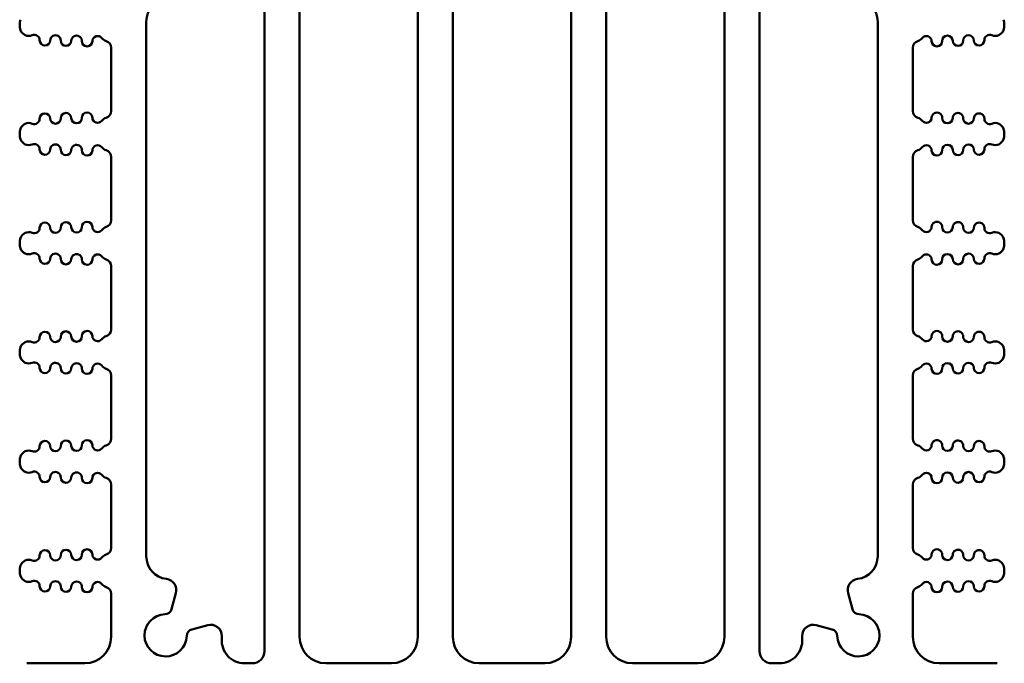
# Model space of a CAD drawing. Header units: inches. Extents: x 1.3 to 23.8, y 0.4 to 18.6.
# Tile 13 of 16: x 9.2 to 12, y 15.6 to 17.5. Entities that reach past the tile are written whole.
import ezdxf

# ---------------------------------------------------------------- set-up
doc = ezdxf.new("R2010")
doc.units = ezdxf.units.IN
doc.header["$LTSCALE"] = 0.8
doc.header["$MEASUREMENT"] = 0
doc.layers.add('Visible (ANSI)', color=7, linetype='Continuous', lineweight=50)

msp = doc.modelspace()

# ---------------------------------------------------------------- linework, layer by layer
at = {"layer": 'Visible (ANSI)'}
for p, q in [((9.8534, 18.2448), (9.8534, 15.6548)), ((9.9534, 15.6948), (9.9534, 18.2448)), ((10.2894, 18.2448), (10.2894, 15.6948)), ((10.3894, 15.6948), (10.3894, 18.2448)), ((10.7254, 18.2448), (10.7254, 15.6948)), ((11.2614, 15.6548), (11.2614, 18.2448)), ((10.8254, 15.6948), (10.8254, 18.0725)), ((11.1614, 18.0696), (11.1614, 15.6948)), ((9.5174, 15.9242), (9.5174, 17.4446)), ((11.5974, 17.4446), (11.5974, 15.9242)), ((9.1574, 17.4348), (9.1574, 17.4365)), ((11.9574, 17.4348), (11.9574, 17.4365)), ((9.4174, 17.3703), (9.4174, 17.1904)), ((11.6974, 17.1904), (11.6974, 17.3703)), ((9.1574, 17.1243), (9.1574, 17.1259)), ((11.9574, 17.1243), (11.9574, 17.1259)), ((9.4174, 17.0598), (9.4174, 16.8799)), ((11.6974, 16.8799), (11.6974, 17.0598)), ((9.1574, 16.8137), (9.1574, 16.8154)), ((11.9574, 16.8137), (11.9574, 16.8154)), ((9.4174, 16.7492), (9.4174, 16.5693)), ((11.6974, 16.5693), (11.6974, 16.7492)), ((9.1574, 16.5032), (9.1574, 16.5048)), ((11.9574, 16.5032), (11.9574, 16.5048)), ((9.4174, 16.4386), (9.4174, 16.2588)), ((11.6974, 16.2588), (11.6974, 16.4386)), ((9.1574, 16.1926), (9.1574, 16.1942)), ((11.9574, 16.1926), (11.9574, 16.1942)), ((9.4174, 16.1281), (9.4174, 15.9482)), ((11.6974, 15.9482), (11.6974, 16.1281)), ((9.1574, 15.8821), (9.1574, 15.8837)), ((11.9574, 15.8821), (11.9574, 15.8837)), ((9.4174, 15.8175), (9.4174, 15.6948)), ((9.5894, 15.7742), (9.6016, 15.8196)), ((11.5132, 15.8196), (11.5254, 15.7742)), ((11.6974, 15.6948), (11.6974, 15.8175)), ((9.6921, 15.7284), (9.6472, 15.7164)), ((11.4676, 15.7164), (11.4227, 15.7284)), ((9.3424, 15.6198), (9.1774, 15.6198)), ((9.8184, 15.6198), (9.7969, 15.6198)), ((10.2144, 15.6198), (10.0284, 15.6198)), ((10.6504, 15.6198), (10.4644, 15.6198)), ((11.0864, 15.6198), (10.9004, 15.6198)), ((11.3179, 15.6198), (11.2964, 15.6198)), ((11.9374, 15.6198), (11.7724, 15.6198))]:
    msp.add_line(p, q, dxfattribs=at)
for centre, radius, start, end in [((9.5824, 17.4446), 0.065, 92.5473, 180), ((11.5324, 17.4446), 0.065, 0, 87.4527), ((9.1999, 17.4365), 0.0425, 160.9481, 180), ((11.9149, 17.4365), 0.0425, 0, 19.0519), ((9.1999, 17.4348), 0.0425, 180, 199.0519), ((9.1834, 17.4291), 0.025, 199.0519, 293.1479), ((11.9314, 17.4291), 0.025, 246.8521, 340.9481), ((11.9149, 17.4348), 0.0425, 340.9481, 0), ((9.1991, 17.3924), 0.015, 358.8983, 113.1479), ((9.2291, 17.3918), 0.015, 178.8983, 358.8983), ((9.2591, 17.3912), 0.015, 358.8983, 178.8983), ((9.2891, 17.3906), 0.015, 178.8983, 358.8983), ((9.3191, 17.39), 0.015, 358.8983, 178.8983), ((9.3491, 17.3895), 0.015, 178.8983, 358.8983), ((9.3791, 17.3889), 0.015, 37.5805, 178.8983), ((9.4108, 17.4133), 0.025, 217.5805, 252.7432), ((9.3974, 17.3703), 0.02, 0, 72.7432), ((11.7174, 17.3703), 0.02, 107.2568, 180), ((11.7041, 17.4133), 0.025, 287.2568, 322.4195), ((11.7358, 17.3889), 0.015, 1.1017, 142.4195), ((11.7657, 17.3895), 0.015, 181.1017, 1.1017), ((11.7957, 17.39), 0.015, 1.1017, 181.1017), ((11.8257, 17.3906), 0.015, 181.1017, 1.1017), ((11.8557, 17.3912), 0.015, 1.1017, 181.1017), ((11.8857, 17.3918), 0.015, 181.1017, 1.1017), ((11.9157, 17.3924), 0.015, 66.8521, 181.1017), ((9.1991, 17.1684), 0.015, 246.8521, 1.1017), ((9.2291, 17.169), 0.015, 1.1017, 181.1017), ((9.2591, 17.1696), 0.015, 181.1017, 1.1017), ((9.2891, 17.1701), 0.015, 1.1017, 181.1017), ((9.3191, 17.1707), 0.015, 181.1017, 1.1017), ((9.3491, 17.1713), 0.015, 1.1017, 181.1017), ((9.3791, 17.1719), 0.015, 181.1017, 322.4195), ((9.4108, 17.1475), 0.025, 107.2568, 142.4195), ((9.3974, 17.1904), 0.02, 287.2568, 0), ((11.7174, 17.1904), 0.02, 180, 252.7432), ((11.7041, 17.1475), 0.025, 37.5805, 72.7432), ((11.7358, 17.1719), 0.015, 217.5805, 358.8983), ((11.7657, 17.1713), 0.015, 358.8983, 178.8983), ((11.7957, 17.1707), 0.015, 178.8983, 358.8983), ((11.8257, 17.1701), 0.015, 358.8983, 178.8983), ((11.8557, 17.1696), 0.015, 178.8983, 358.8983), ((11.8857, 17.169), 0.015, 358.8983, 178.8983), ((11.9157, 17.1684), 0.015, 178.8983, 293.1479), ((9.1999, 17.1259), 0.0425, 160.9481, 180), ((9.1834, 17.1316), 0.025, 66.8521, 160.9481), ((11.9314, 17.1316), 0.025, 19.0519, 113.1479), ((11.9149, 17.1259), 0.0425, 0, 19.0519), ((9.1999, 17.1243), 0.0425, 180, 199.0519), ((9.1834, 17.1186), 0.025, 199.0519, 293.1479), ((11.9314, 17.1186), 0.025, 246.8521, 340.9481), ((11.9149, 17.1243), 0.0425, 340.9481, 0), ((9.1991, 17.0818), 0.015, 358.8983, 113.1479), ((9.2291, 17.0812), 0.015, 178.8983, 358.8983), ((9.2591, 17.0806), 0.015, 358.8983, 178.8983), ((9.2891, 17.0801), 0.015, 178.8983, 358.8983), ((9.3191, 17.0795), 0.015, 358.8983, 178.8983), ((9.3791, 17.0783), 0.015, 37.5805, 178.8983), ((9.4108, 17.1027), 0.025, 217.5805, 252.7432), ((11.7041, 17.1027), 0.025, 287.2568, 322.4195), ((11.7358, 17.0783), 0.015, 1.1017, 142.4195), ((11.7957, 17.0795), 0.015, 1.1017, 181.1017), ((11.8257, 17.0801), 0.015, 181.1017, 1.1017), ((11.8557, 17.0806), 0.015, 1.1017, 181.1017), ((11.8857, 17.0812), 0.015, 181.1017, 1.1017), ((11.9157, 17.0818), 0.015, 66.8521, 181.1017), ((9.3491, 17.0789), 0.015, 178.8983, 358.8983), ((9.3974, 17.0598), 0.02, 0, 72.7432), ((11.7174, 17.0598), 0.02, 107.2568, 180), ((11.7657, 17.0789), 0.015, 181.1017, 1.1017), ((9.1991, 16.8578), 0.015, 246.8521, 1.1017), ((9.2291, 16.8584), 0.015, 1.1017, 181.1017), ((9.2591, 16.859), 0.015, 181.1017, 1.1017), ((9.2891, 16.8596), 0.015, 1.1017, 181.1017), ((9.3191, 16.8602), 0.015, 181.1017, 1.1017), ((9.3491, 16.8607), 0.015, 1.1017, 181.1017), ((9.3791, 16.8613), 0.015, 181.1017, 322.4195), ((9.4108, 16.8369), 0.025, 107.2568, 142.4195), ((9.3974, 16.8799), 0.02, 287.2568, 0), ((11.7174, 16.8799), 0.02, 180, 252.7432), ((11.7041, 16.8369), 0.025, 37.5805, 72.7432), ((11.7358, 16.8613), 0.015, 217.5805, 358.8983), ((11.7657, 16.8607), 0.015, 358.8983, 178.8983), ((11.7957, 16.8602), 0.015, 178.8983, 358.8983), ((11.8257, 16.8596), 0.015, 358.8983, 178.8983), ((11.8557, 16.859), 0.015, 178.8983, 358.8983), ((11.8857, 16.8584), 0.015, 358.8983, 178.8983), ((11.9157, 16.8578), 0.015, 178.8983, 293.1479), ((9.1999, 16.8154), 0.0425, 160.9481, 180), ((9.1834, 16.8211), 0.025, 66.8521, 160.9481), ((11.9314, 16.8211), 0.025, 19.0519, 113.1479), ((11.9149, 16.8154), 0.0425, 0, 19.0519), ((9.1999, 16.8137), 0.0425, 180, 199.0519), ((11.9149, 16.8137), 0.0425, 340.9481, 0), ((9.1834, 16.808), 0.025, 199.0519, 293.1479), ((9.1991, 16.7712), 0.015, 358.8983, 113.1479), ((9.2591, 16.7701), 0.015, 358.8983, 178.8983), ((9.3191, 16.7689), 0.015, 358.8983, 178.8983), ((9.3791, 16.7678), 0.015, 37.5805, 178.8983), ((9.4108, 16.7922), 0.025, 217.5805, 252.7432), ((11.7041, 16.7922), 0.025, 287.2568, 322.4195), ((11.7358, 16.7678), 0.015, 1.1017, 142.4195), ((11.7957, 16.7689), 0.015, 1.1017, 181.1017), ((11.8557, 16.7701), 0.015, 1.1017, 181.1017), ((11.9157, 16.7712), 0.015, 66.8521, 181.1017), ((11.9314, 16.808), 0.025, 246.8521, 340.9481), ((9.2291, 16.7707), 0.015, 178.8983, 358.8983), ((9.2891, 16.7695), 0.015, 178.8983, 358.8983), ((9.3491, 16.7684), 0.015, 178.8983, 358.8983), ((9.3974, 16.7492), 0.02, 0, 72.7432), ((11.7174, 16.7492), 0.02, 107.2568, 180), ((11.7657, 16.7684), 0.015, 181.1017, 1.1017), ((11.8257, 16.7695), 0.015, 181.1017, 1.1017), ((11.8857, 16.7707), 0.015, 181.1017, 1.1017), ((9.2291, 16.5479), 0.015, 1.1017, 181.1017), ((9.2591, 16.5484), 0.015, 181.1017, 1.1017), ((9.2891, 16.549), 0.015, 1.1017, 181.1017), ((9.3191, 16.5496), 0.015, 181.1017, 1.1017), ((9.3491, 16.5502), 0.015, 1.1017, 181.1017), ((9.3791, 16.5508), 0.015, 181.1017, 322.4195), ((9.4108, 16.5264), 0.025, 107.2568, 142.4195), ((9.3974, 16.5693), 0.02, 287.2568, 0), ((11.7174, 16.5693), 0.02, 180, 252.7432), ((11.7041, 16.5264), 0.025, 37.5805, 72.7432), ((11.7358, 16.5508), 0.015, 217.5805, 358.8983), ((11.7657, 16.5502), 0.015, 358.8983, 178.8983), ((11.7957, 16.5496), 0.015, 178.8983, 358.8983), ((11.8257, 16.549), 0.015, 358.8983, 178.8983), ((11.8557, 16.5484), 0.015, 178.8983, 358.8983), ((11.8857, 16.5479), 0.015, 358.8983, 178.8983), ((9.1834, 16.5105), 0.025, 66.8521, 160.9481), ((9.1991, 16.5473), 0.015, 246.8521, 1.1017), ((11.9157, 16.5473), 0.015, 178.8983, 293.1479), ((11.9314, 16.5105), 0.025, 19.0519, 113.1479), ((9.1999, 16.5048), 0.0425, 160.9481, 180), ((9.1999, 16.5032), 0.0425, 180, 199.0519), ((11.9149, 16.5048), 0.0425, 0, 19.0519), ((11.9149, 16.5032), 0.0425, 340.9481, 0), ((9.1834, 16.4975), 0.025, 199.0519, 293.1479), ((9.1991, 16.4607), 0.015, 358.8983, 113.1479), ((9.2591, 16.4595), 0.015, 358.8983, 178.8983), ((9.3191, 16.4584), 0.015, 358.8983, 178.8983), ((9.3791, 16.4572), 0.015, 37.5805, 178.8983), ((9.4108, 16.4816), 0.025, 217.5805, 252.7432), ((11.7041, 16.4816), 0.025, 287.2568, 322.4195), ((11.7358, 16.4572), 0.015, 1.1017, 142.4195), ((11.7957, 16.4584), 0.015, 1.1017, 181.1017), ((11.8557, 16.4595), 0.015, 1.1017, 181.1017), ((11.9157, 16.4607), 0.015, 66.8521, 181.1017), ((11.9314, 16.4975), 0.025, 246.8521, 340.9481), ((9.2291, 16.4601), 0.015, 178.8983, 358.8983), ((9.2891, 16.459), 0.015, 178.8983, 358.8983), ((9.3491, 16.4578), 0.015, 178.8983, 358.8983), ((9.3974, 16.4386), 0.02, 0, 72.7432), ((11.7174, 16.4386), 0.02, 107.2568, 180), ((11.7657, 16.4578), 0.015, 181.1017, 1.1017), ((11.8257, 16.459), 0.015, 181.1017, 1.1017), ((11.8857, 16.4601), 0.015, 181.1017, 1.1017), ((9.2291, 16.2373), 0.015, 1.1017, 181.1017), ((9.2891, 16.2385), 0.015, 1.1017, 181.1017), ((9.3491, 16.2396), 0.015, 1.1017, 181.1017), ((9.3974, 16.2588), 0.02, 287.2568, 0), ((11.7174, 16.2588), 0.02, 180, 252.7432), ((11.7657, 16.2396), 0.015, 358.8983, 178.8983), ((11.8257, 16.2385), 0.015, 358.8983, 178.8983), ((11.8857, 16.2373), 0.015, 358.8983, 178.8983), ((9.1834, 16.2), 0.025, 66.8521, 160.9481), ((9.1991, 16.2367), 0.015, 246.8521, 1.1017), ((9.2591, 16.2379), 0.015, 181.1017, 1.1017), ((9.3191, 16.239), 0.015, 181.1017, 1.1017), ((9.3791, 16.2402), 0.015, 181.1017, 322.4195), ((9.4108, 16.2158), 0.025, 107.2568, 142.4195), ((11.7041, 16.2158), 0.025, 37.5805, 72.7432), ((11.7358, 16.2402), 0.015, 217.5805, 358.8983), ((11.7957, 16.239), 0.015, 178.8983, 358.8983), ((11.8557, 16.2379), 0.015, 178.8983, 358.8983), ((11.9157, 16.2367), 0.015, 178.8983, 293.1479), ((11.9314, 16.2), 0.025, 19.0519, 113.1479), ((9.1999, 16.1942), 0.0425, 160.9481, 180), ((9.1999, 16.1926), 0.0425, 180, 199.0519), ((11.9149, 16.1942), 0.0425, 0, 19.0519), ((11.9149, 16.1926), 0.0425, 340.9481, 0), ((9.1834, 16.1869), 0.025, 199.0519, 293.1479), ((9.1991, 16.1501), 0.015, 358.8983, 113.1479), ((9.2591, 16.149), 0.015, 358.8983, 178.8983), ((9.3191, 16.1478), 0.015, 358.8983, 178.8983), ((9.3791, 16.1467), 0.015, 37.5805, 178.8983), ((11.7358, 16.1467), 0.015, 1.1017, 142.4195), ((11.7957, 16.1478), 0.015, 1.1017, 181.1017), ((11.8557, 16.149), 0.015, 1.1017, 181.1017), ((11.9157, 16.1501), 0.015, 66.8521, 181.1017), ((11.9314, 16.1869), 0.025, 246.8521, 340.9481), ((9.2291, 16.1496), 0.015, 178.8983, 358.8983), ((9.2891, 16.1484), 0.015, 178.8983, 358.8983), ((9.3491, 16.1472), 0.015, 178.8983, 358.8983), ((9.4108, 16.1711), 0.025, 217.5805, 252.7432), ((9.3974, 16.1281), 0.02, 0, 72.7432), ((11.7174, 16.1281), 0.02, 107.2568, 180), ((11.7041, 16.1711), 0.025, 287.2568, 322.4195), ((11.7657, 16.1472), 0.015, 181.1017, 1.1017), ((11.8257, 16.1484), 0.015, 181.1017, 1.1017), ((11.8857, 16.1496), 0.015, 181.1017, 1.1017), ((9.2291, 15.9268), 0.015, 1.1017, 181.1017), ((9.2891, 15.9279), 0.015, 1.1017, 181.1017), ((9.3491, 15.9291), 0.015, 1.1017, 181.1017), ((9.3974, 15.9482), 0.02, 287.2568, 0), ((11.7174, 15.9482), 0.02, 180, 252.7432), ((11.7657, 15.9291), 0.015, 358.8983, 178.8983), ((11.8257, 15.9279), 0.015, 358.8983, 178.8983), ((11.8857, 15.9268), 0.015, 358.8983, 178.8983), ((9.1834, 15.8894), 0.025, 66.8521, 160.9481), ((9.1991, 15.9262), 0.015, 246.8521, 1.1017), ((9.2591, 15.9273), 0.015, 181.1017, 1.1017), ((9.3191, 15.9285), 0.015, 181.1017, 1.1017), ((9.3791, 15.9296), 0.015, 181.1017, 322.4195), ((9.4108, 15.9052), 0.025, 107.2568, 142.4195), ((9.5824, 15.9242), 0.065, 180, 263.0535), ((11.5324, 15.9242), 0.065, 276.9465, 0), ((11.7041, 15.9052), 0.025, 37.5805, 72.7432), ((11.7358, 15.9296), 0.015, 217.5805, 358.8983), ((11.7957, 15.9285), 0.015, 178.8983, 358.8983), ((11.8557, 15.9273), 0.015, 178.8983, 358.8983), ((11.9157, 15.9262), 0.015, 178.8983, 293.1479), ((11.9314, 15.8894), 0.025, 19.0519, 113.1479), ((9.1999, 15.8837), 0.0425, 160.9481, 180), ((9.1999, 15.8821), 0.0425, 180, 199.0519), ((11.9149, 15.8837), 0.0425, 0, 19.0519), ((11.9149, 15.8821), 0.0425, 340.9481, 0), ((9.1834, 15.8764), 0.025, 199.0519, 293.1479), ((9.1991, 15.8396), 0.015, 358.8983, 113.1479), ((9.2591, 15.8384), 0.015, 358.8983, 178.8983), ((9.3191, 15.8373), 0.015, 358.8983, 178.8983), ((9.3791, 15.8361), 0.015, 37.5805, 178.8983), ((9.5707, 15.8279), 0.032, 345, 83.0535), ((11.5441, 15.8279), 0.032, 96.9465, 195), ((11.7358, 15.8361), 0.015, 1.1017, 142.4195), ((11.7957, 15.8373), 0.015, 1.1017, 181.1017), ((11.8557, 15.8384), 0.015, 1.1017, 181.1017), ((11.9157, 15.8396), 0.015, 66.8521, 181.1017), ((11.9314, 15.8764), 0.025, 246.8521, 340.9481), ((9.2291, 15.839), 0.015, 178.8983, 358.8983), ((9.2891, 15.8378), 0.015, 178.8983, 358.8983), ((9.3491, 15.8367), 0.015, 178.8983, 358.8983), ((9.4108, 15.8605), 0.025, 217.5805, 252.7432), ((9.3974, 15.8175), 0.02, 0, 72.7432), ((11.7174, 15.8175), 0.02, 107.2568, 180), ((11.7041, 15.8605), 0.025, 287.2568, 322.4195), ((11.7657, 15.8367), 0.015, 181.1017, 1.1017), ((11.8257, 15.8378), 0.015, 181.1017, 1.1017), ((11.8857, 15.839), 0.015, 181.1017, 1.1017), ((9.5701, 15.7794), 0.02, 271.6545, 345), ((11.5447, 15.7794), 0.02, 195, 268.3455), ((9.5724, 15.6994), 0.06, 91.6545, 358.3455), ((11.5424, 15.6994), 0.06, 181.6545, 88.3455), ((9.6524, 15.6971), 0.02, 105, 178.3455), ((9.7004, 15.6975), 0.032, 359.1646, 105), ((11.4144, 15.6975), 0.032, 75, 180.8354), ((11.4624, 15.6971), 0.02, 1.6545, 75), ((9.3424, 15.6948), 0.075, 270, 0), ((9.7969, 15.6848), 0.065, 176.2886, 270), ((9.5724, 15.6994), 0.16, 356.2886, 359.1646), ((10.0284, 15.6948), 0.075, 180, 270), ((10.2144, 15.6948), 0.075, 270, 0), ((10.4644, 15.6948), 0.075, 180, 270), ((10.6504, 15.6948), 0.075, 270, 0), ((10.9004, 15.6948), 0.075, 180, 270), ((11.0864, 15.6948), 0.075, 270, 0), ((11.3179, 15.6848), 0.065, 270, 3.7114), ((11.5424, 15.6994), 0.16, 180.8354, 183.7114), ((11.7724, 15.6948), 0.075, 180, 270), ((9.8184, 15.6548), 0.035, 270, 0), ((11.2964, 15.6548), 0.035, 180, 270)]:
    msp.add_arc(centre, radius, start, end, dxfattribs=at)

doc.saveas('drawing.dxf')
